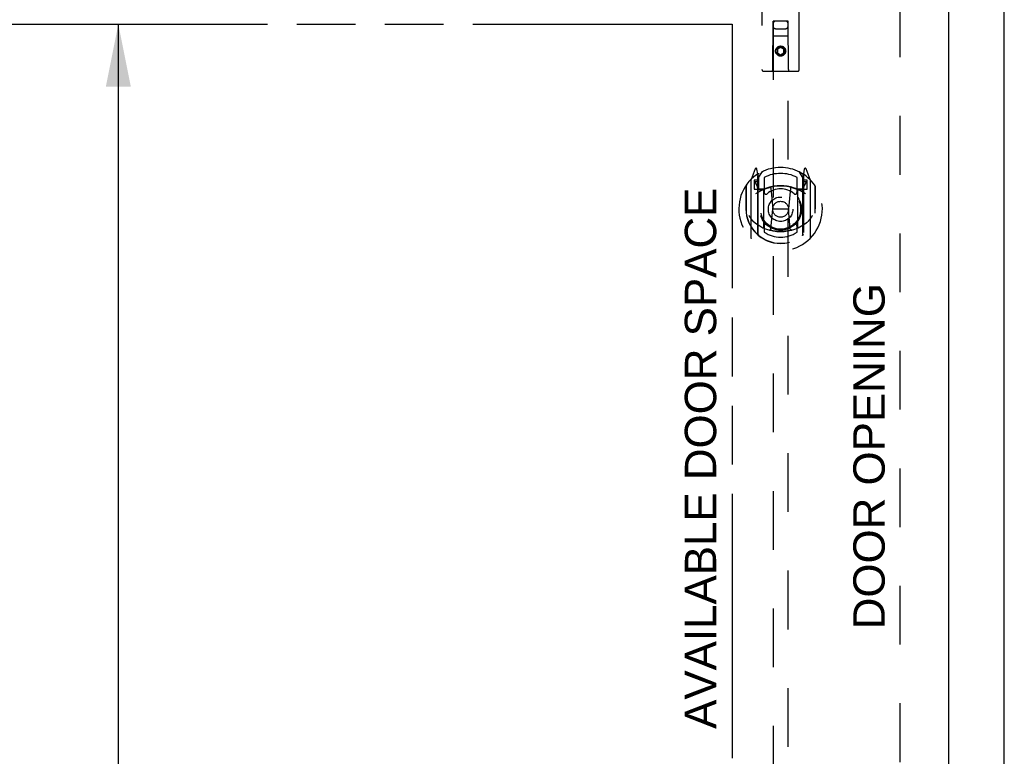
# Model space of a CAD drawing. Header units: inches. Extents: x 0 to 179, y 0 to 116.
# Tile 6 of 12: x 69 to 85, y 56 to 69. Entities that reach past the tile are written whole.
import ezdxf

# ---------------------------------------------------------------- set-up
doc = ezdxf.new("R2010")
doc.units = ezdxf.units.IN
doc.header["$LTSCALE"] = 9.842105
doc.header["$MEASUREMENT"] = 0
doc.linetypes.add('HIDDEN', pattern=[0.2, 0.1, -0.1])
doc.linetypes.add('PHANTOM', pattern=[0.8, 0.45, -0.05, 0.1, -0.05, 0.1, -0.05])
doc.layers.get('0').update_dxf_attribs({"linetype": 'CONTINUOUS'})
for name, color, linetype in [('02___PRT_ALL_AXES', 7, 'CONTINUOUS'), ('AVAILABLE_DOOR_SPACE', 7, 'CONTINUOUS'), ('DEFAULT_2', 8, 'HIDDEN'), ('DIMENSIONS', 7, 'CONTINUOUS')]:
    doc.layers.add(name, color=color, linetype=linetype)
doc.styles.get("Standard").update_dxf_attribs({"font": 'arial.ttf'})
doc.dimstyles.new('DIMSTYLE_1', dxfattribs={"dimtxt": 0.789474, "dimasz": 1.052632, "dimexe": 0.09, "dimexo": 0.07, "dimgap": 0.0375, "dimtad": 0, "dimtih": 1, "dimtoh": 1, "dimzin": 4, "dimdsep": 46, "dimtxsty": 'Standard', "dimblk": '_FILLED', "dimblk1": '_FILLED', "dimblk2": '_FILLED', "dimcen": 0.09, "dimazin": 1, "dimtfac": 1, "dimtdec": 3, "dimtofl": 0, "dimtmove": 0, "dimatfit": 3, "dimldrblk": '_FILLED', "dimfxl": 0, "dimtolj": 1, "dimtzin": 4, "dimarcsym": 0})
doc.dimstyles.new('DIMSTYLE_2', dxfattribs={"dimtxt": 0.894737, "dimasz": 1.052632, "dimexe": 0.09, "dimexo": 0.07, "dimgap": 0.0425, "dimtad": 0, "dimtih": 1, "dimtoh": 1, "dimzin": 4, "dimdsep": 46, "dimtxsty": 'Standard', "dimblk": '_FILLED', "dimblk1": '_FILLED', "dimblk2": '_FILLED', "dimcen": 0.09, "dimazin": 1, "dimtfac": 1, "dimtdec": 3, "dimtofl": 0, "dimtmove": 0, "dimatfit": 3, "dimldrblk": '_FILLED', "dimfxl": 0, "dimtolj": 1, "dimtzin": 4, "dimarcsym": 0})

# ---------------------------------------------------------------- blocks, each defined once
blk = doc.blocks.new('_FILLED')
at = {"color": 0, "linetype": 'ByBlock'}
blk.add_solid([(0, 0), (-1, 0.2), (-1, -0.2)], dxfattribs=at)
blk = doc.blocks.new('*D12')
at = {"layer": 'DIMENSIONS', "color": 2, "linetype": 'Continuous'}
for p, q in [((51.31, 52.799), (64.193, 52.799)), ((80.623, 52.799), (67.741, 52.799))]:
    blk.add_line(p, q, dxfattribs=at)
at = {"layer": 'DIMENSIONS', "color": 2, "linetype": 'Continuous', "xscale": 1.0526315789, "yscale": 1.0526315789, "zscale": 1.0526315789, "rotation": 180}
blk.add_blockref('_FILLED', (51.31, 52.799), dxfattribs=at)
at = {"layer": 'DIMENSIONS', "color": 2, "linetype": 'Continuous', "xscale": 1.0526315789, "yscale": 1.0526315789, "zscale": 1.0526315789}
blk.add_blockref('_FILLED', (80.623, 52.799), dxfattribs=at)
at = {"layer": 'DIMENSIONS', "color": 2, "linetype": 'Continuous', "insert": (65.967, 53.194), "char_height": 0.7895, "width": 2.75876, "attachment_point": 2, "line_spacing_factor": 0.9}
blk.add_mtext('29.31', dxfattribs=at)
blk = doc.blocks.new('*D14')
at = {"layer": 'DIMENSIONS', "color": 2, "linetype": 'Continuous'}
for p, q in [((70.332, 69.556), (70.332, 73.251)), ((70.332, 73.251), (71.2, 73.251)), ((69.93, 69.556), (71.279, 69.556)), ((70.263, 68.431), (71.279, 68.431)), ((70.332, 68.431), (70.332, 66.325))]:
    blk.add_line(p, q, dxfattribs=at)
at = {"layer": 'DIMENSIONS', "color": 2, "linetype": 'Continuous', "xscale": 1.0526315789, "yscale": 1.0526315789, "zscale": 1.0526315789}
for p, rotation in [((70.332, 69.556), 270), ((70.332, 68.431), 90)]:
    blk.add_blockref('_FILLED', p, dxfattribs=dict(at, rotation=rotation))
at = {"layer": 'DIMENSIONS', "color": 2, "linetype": 'Continuous', "insert": (71.648, 73.698), "char_height": 0.8947, "width": 2.43142, "attachment_point": 1, "line_spacing_factor": 0.9}
blk.add_mtext('1.13', dxfattribs=at)
blk = doc.blocks.new('*D15')
at = {"layer": 'DIMENSIONS', "color": 2, "linetype": 'Continuous'}
for p, q in [((69.263, 68.431), (71.279, 68.431)), ((70.332, 68.431), (70.332, 45.095)), ((70.332, 20.181), (70.332, 43.516)), ((69.263, 20.181), (71.279, 20.181))]:
    blk.add_line(p, q, dxfattribs=at)
at = {"layer": 'DIMENSIONS', "color": 2, "linetype": 'Continuous', "xscale": 1.0526315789, "yscale": 1.0526315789, "zscale": 1.0526315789}
for p, rotation in [((70.332, 68.431), 90), ((70.332, 20.181), 270)]:
    blk.add_blockref('_FILLED', p, dxfattribs=dict(at, rotation=rotation))
at = {"layer": 'DIMENSIONS', "color": 2, "linetype": 'Continuous', "insert": (70.332, 44.7), "char_height": 0.7895, "width": 2.75876, "attachment_point": 2, "line_spacing_factor": 0.9}
blk.add_mtext('48.25', dxfattribs=at)

msp = doc.modelspace()

# ---------------------------------------------------------------- linework, layer by layer
at = {"color": 3, "linetype": 'Continuous'}
for p, q in [((85.185, 12.41), (85.185, 72.202)), ((84.248, 69.452), (84.248, 19.16))]:
    msp.add_line(p, q, dxfattribs=at)
at = {"layer": '02___PRT_ALL_AXES', "color": 8, "linetype": 'HIDDEN'}
msp.add_circle((81.435, 67.978), 0.085, dxfattribs=at)
at = {"layer": 'AVAILABLE_DOOR_SPACE', "color": 4, "linetype": 'PHANTOM'}
for p, q in [((68.404, 68.431), (80.623, 68.431)), ((80.623, 68.431), (80.623, 45.181))]:
    msp.add_line(p, q, dxfattribs=at)
at = {"layer": 'DEFAULT_2', "color": 8, "linetype": 'HIDDEN'}
for p, q in [((81.123, 69.393), (81.123, 67.668)), ((81.748, 67.668), (81.748, 69.393)), ((83.435, 68.858), (83.435, 19.754)), ((81.305, 67.668), (81.309, 68.478)), ((81.31, 68.478), (81.309, 68.478)), ((81.31, 68.478), (81.31, 46.476)), ((81.56, 68.478), (81.31, 68.478)), ((81.35, 68.353), (81.52, 68.353)), ((81.56, 46.476), (81.56, 68.478)), ((81.562, 68.478), (81.56, 68.478)), ((81.565, 67.668), (81.562, 68.478)), ((81.563, 68.228), (81.308, 68.228)), ((81.435, 68.05), (81.373, 68.014)), ((81.373, 68.014), (81.373, 67.942)), ((81.373, 68.014), (81.383, 68.008)), ((81.435, 68.038), (81.383, 68.008)), ((81.435, 68.05), (81.435, 68.038)), ((81.498, 68.014), (81.435, 68.05)), ((81.488, 68.008), (81.435, 68.038)), ((81.498, 68.014), (81.488, 68.008)), ((81.498, 67.942), (81.498, 68.014)), ((81.373, 67.942), (81.383, 67.947)), ((81.373, 67.942), (81.435, 67.906)), ((81.383, 68.008), (81.383, 67.947)), ((81.383, 67.947), (81.435, 67.917)), ((81.435, 67.917), (81.488, 67.947)), ((81.435, 67.906), (81.498, 67.942)), ((81.435, 67.906), (81.435, 67.917)), ((81.488, 67.947), (81.488, 68.008)), ((81.498, 67.942), (81.488, 67.947)), ((81.718, 67.638), (81.153, 67.638)), ((81.01, 66.004), (80.94, 65.828)), ((81.032, 65.899), (81.031, 65.899)), ((81.032, 65.899), (81.031, 65.899)), ((81.032, 65.899), (81.032, 65.899)), ((81.053, 65.92), (81.039, 66.001)), ((81.053, 64.904), (81.053, 65.92)), ((81.06, 65.848), (81.13, 65.957)), ((81.06, 64.904), (81.06, 65.907)), ((81.063, 65.882), (81.063, 65.675)), ((81.74, 65.957), (81.81, 65.848)), ((81.808, 65.675), (81.808, 65.882)), ((81.81, 64.904), (81.81, 65.907)), ((81.832, 66.001), (81.818, 65.92)), ((81.818, 65.92), (81.818, 64.904)), ((81.84, 65.899), (81.835, 65.902)), ((81.931, 65.828), (81.861, 66.004)), ((80.853, 65.722), (80.853, 65.334)), ((80.86, 65.72), (80.86, 65.262)), ((80.935, 65.818), (80.935, 64.85)), ((80.993, 65.813), (80.993, 65.663)), ((81.053, 65.813), (80.993, 65.813)), ((81.001, 65.78), (81.031, 65.735)), ((81.06, 65.788), (81.005, 65.788)), ((81.16, 65.86), (81.16, 65.608)), ((81.71, 65.608), (81.71, 65.86)), ((81.865, 65.788), (81.81, 65.788)), ((81.878, 65.813), (81.818, 65.813)), ((81.84, 65.735), (81.87, 65.78)), ((81.878, 65.663), (81.878, 65.813)), ((81.935, 64.85), (81.935, 65.818)), ((82.01, 65.72), (82.01, 65.262)), ((82.018, 65.334), (82.018, 65.722)), ((80.993, 65.663), (81.053, 65.663)), ((81.153, 65.662), (81.08, 65.662)), ((81.083, 65.655), (81.149, 65.655)), ((81.153, 65.021), (81.153, 65.652)), ((81.272, 65.678), (81.303, 65.334)), ((81.599, 65.678), (81.568, 65.334)), ((81.79, 65.662), (81.718, 65.662)), ((81.718, 65.652), (81.718, 65.021)), ((81.722, 65.655), (81.788, 65.655)), ((81.818, 65.663), (81.878, 65.663)), ((80.853, 65.334), (80.868, 65.334)), ((80.86, 65.262), (80.861, 65.26)), ((81.273, 64.995), (81.303, 65.334)), ((81.303, 65.334), (81.568, 65.334)), ((81.598, 64.995), (81.568, 65.334)), ((82.018, 65.334), (82.003, 65.334)), ((82.01, 65.262), (82.01, 65.26)), ((81.16, 65.046), (81.16, 64.944)), ((81.71, 64.944), (81.71, 65.046))]:
    msp.add_line(p, q, dxfattribs=at)
for points in [[(80.903, 65.221), (80.906, 65.215), (80.909, 65.21), (80.912, 65.206), (80.915, 65.201), (80.918, 65.196), (80.92, 65.192), (80.923, 65.188), (80.926, 65.184), (80.928, 65.181), (80.931, 65.177), (80.933, 65.173), (80.936, 65.17), (80.938, 65.167), (80.94, 65.164), (80.943, 65.161), (80.945, 65.158), (80.947, 65.155), (80.949, 65.153), (80.951, 65.15), (80.953, 65.148), (80.955, 65.145), (80.957, 65.143), (80.959, 65.141), (80.961, 65.139), (80.963, 65.137), (80.965, 65.135), (80.967, 65.133), (80.968, 65.131), (80.97, 65.129), (80.972, 65.128), (80.973, 65.126), (80.975, 65.125), (80.977, 65.123), (80.978, 65.122), (80.98, 65.12), (80.981, 65.119)], [(81.89, 65.119), (81.891, 65.12), (81.893, 65.122), (81.894, 65.123), (81.896, 65.125), (81.898, 65.126), (81.899, 65.128), (81.901, 65.129), (81.903, 65.131), (81.904, 65.133), (81.906, 65.135), (81.908, 65.137), (81.91, 65.139), (81.912, 65.141), (81.914, 65.143), (81.916, 65.145), (81.918, 65.148), (81.92, 65.15), (81.922, 65.153), (81.924, 65.155), (81.926, 65.158), (81.928, 65.161), (81.931, 65.164), (81.933, 65.167), (81.935, 65.17), (81.938, 65.173), (81.94, 65.177), (81.943, 65.18), (81.945, 65.184), (81.948, 65.188), (81.95, 65.192), (81.953, 65.196), (81.956, 65.201), (81.959, 65.206), (81.962, 65.21), (81.965, 65.215), (81.968, 65.221)], [(81.623, 64.977), (81.618, 64.976), (81.613, 64.974), (81.607, 64.973), (81.602, 64.972), (81.596, 64.97), (81.591, 64.969), (81.585, 64.968), (81.58, 64.967), (81.574, 64.965), (81.569, 64.964), (81.563, 64.963), (81.558, 64.962), (81.552, 64.961), (81.547, 64.96), (81.541, 64.96), (81.536, 64.959), (81.53, 64.958), (81.525, 64.957), (81.519, 64.957), (81.514, 64.956), (81.508, 64.955), (81.503, 64.955), (81.497, 64.954), (81.491, 64.954), (81.486, 64.953), (81.48, 64.953), (81.475, 64.953), (81.469, 64.952), (81.463, 64.952), (81.458, 64.952), (81.452, 64.952), (81.447, 64.952), (81.441, 64.952), (81.435, 64.952), (81.43, 64.952), (81.424, 64.952), (81.419, 64.952), (81.413, 64.952), (81.407, 64.952), (81.402, 64.952), (81.396, 64.953), (81.391, 64.953), (81.385, 64.953), (81.38, 64.954), (81.374, 64.954), (81.368, 64.955), (81.363, 64.955), (81.357, 64.956), (81.352, 64.957), (81.346, 64.957), (81.341, 64.958), (81.335, 64.959), (81.33, 64.96), (81.324, 64.96), (81.318, 64.961), (81.313, 64.962), (81.307, 64.963), (81.302, 64.964), (81.296, 64.965), (81.291, 64.967), (81.286, 64.968), (81.28, 64.969), (81.275, 64.97), (81.269, 64.972), (81.264, 64.973), (81.258, 64.974), (81.253, 64.976), (81.248, 64.977)]]:
    msp.add_lwpolyline(points, dxfattribs=at)
for centre, radius in [((81.435, 67.978), 0.0845), ((81.435, 65.327), 0.35), ((81.435, 65.327), 0.335), ((81.435, 65.327), 0.205), ((81.435, 65.327), 0.133)]:
    msp.add_circle(centre, radius, dxfattribs=at)
for centre, radius, start, end in [((81.35, 68.438), 0.04, 90, 180), ((81.35, 68.393), 0.04, 180, 270), ((81.52, 68.438), 0.04, 0, 90), ((81.52, 68.393), 0.04, 270, 360), ((81.153, 67.668), 0.03, 180, 270), ((81.275, 67.668), 0.03, 270, 360), ((81.595, 67.668), 0.03, 180, 270), ((81.718, 67.668), 0.03, 270, 360), ((81.435, 65.334), 0.7, 125.5126, 54.4874), ((81.435, 65.327), 0.7, 35.2961, 144.7039), ((81.024, 65.998), 0.015, 10, 158.1959), ((81.04, 65.888), 0.02, 0, 125.5126), ((81.043, 65.882), 0.02, 0, 125.2543), ((81.08, 65.907), 0.02, 121.4688, 179.9992), ((81.435, 65.327), 0.6, 62.7204, 117.2796), ((81.79, 65.907), 0.02, 0, 58.5295), ((81.828, 65.882), 0.02, 54.7457, 180), ((81.83, 65.888), 0.02, 54.4874, 180), ((81.847, 65.998), 0.015, 21.8041, 170), ((80.88, 65.72), 0.02, 144.7039, 180), ((80.95, 65.818), 0.015, 135.0748, 180), ((81.005, 65.783), 0.005, 90, 212.6792), ((81.435, 65.022), 0.7, 53.2319, 126.7681), ((80.872, 65.633), 0.188, 0, 32.6792), ((81.435, 65.015), 0.7, 66.536, 113.464), ((81.998, 65.633), 0.188, 147.3208, 180), ((81.865, 65.783), 0.005, 327.3208, 90), ((81.92, 65.818), 0.015, 0, 44.9252), ((81.99, 65.72), 0.02, 0, 35.2961), ((81.08, 65.682), 0.02, 180, 270), ((81.083, 65.675), 0.02, 180, 270), ((81.149, 65.675), 0.02, 270, 293.464), ((81.168, 65.652), 0.015, 112.9863, 180), ((81.19, 65.608), 0.03, 180, 311.1261), ((81.435, 65.327), 0.343, 48.8739, 131.1261), ((81.252, 65.676), 0.02, 5.0796, 105.6131), ((81.618, 65.676), 0.02, 74.3869, 174.9204), ((81.68, 65.608), 0.03, 228.8739, 360), ((81.703, 65.652), 0.015, 0, 67.0137), ((81.722, 65.675), 0.02, 246.536, 270), ((81.788, 65.675), 0.02, 270, 360), ((81.79, 65.682), 0.02, 270, 360), ((81.435, 65.337), 0.583, 180.2464, 359.7536), ((80.88, 65.262), 0.02, 180, 187.6622), ((81.435, 65.337), 0.58, 187.6622, 352.3378), ((81.99, 65.262), 0.02, 352.3378, 360), ((81.435, 65.652), 0.7, 229.529, 310.471), ((81.19, 65.046), 0.03, 48.8739, 180), ((81.435, 65.327), 0.343, 228.8739, 311.1261), ((81.68, 65.046), 0.03, 0, 131.1261), ((81.068, 64.904), 0.015, 180, 229.6413), ((81.08, 64.904), 0.02, 180, 230.6594), ((81.168, 65.021), 0.015, 180, 247.0137), ((81.435, 65.337), 0.48, 235.0461, 304.9539), ((81.253, 64.997), 0.02, 254.4248, 354.9204), ((81.618, 64.997), 0.02, 185.0796, 285.5752), ((81.703, 65.021), 0.015, 292.9863, 360), ((81.79, 64.904), 0.02, 309.3378, 359.9984), ((81.803, 64.904), 0.015, 310.3587, 360), ((80.95, 64.85), 0.015, 180, 224.9252), ((81.92, 64.85), 0.015, 315.0748, 360)]:
    msp.add_arc(centre, radius, start, end, dxfattribs=at)

# ---------------------------------------------------------------- texts
at = {"layer": 'DIMENSIONS', "color": 2, "linetype": 'Continuous', "char_height": 0.52632, "attachment_point": 2, "rotation": 90, "line_spacing_factor": 0.9}
for s, insert, width in [('AVAILABLE DOOR SPACE', (79.829, 61.154), 9.05302), ('DOOR OPENING', (82.654, 61.188), 5.79143)]:
    msp.add_mtext(s, dxfattribs=dict(at, insert=insert, width=width))

# ---------------------------------------------------------------- dimensions: what is measured, and where the dimension line sits
at = {"layer": 'DIMENSIONS', "color": 2, "linetype": 'Continuous'}
for base, p1, p2, angle, dimstyle, picture, middle in [((70.331814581, 69.555553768), (71.349183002, 68.430553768), (71.349183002, 69.555553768), 90, 'DIMSTYLE_2', '*D14', (72.902067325, 73.245972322)), ((70.332, 20.181), (69.193, 68.431), (69.193, 20.181), 270, 'DIMSTYLE_1', '*D15', (70.314, 44.301))]:
    dim = msp.add_linear_dim(base=base, p1=p1, p2=p2, angle=angle, dimstyle=dimstyle, dxfattribs=at)
    dim.commit()
    dim.dimension.update_dxf_attribs({"geometry": picture, "text_midpoint": middle, "dimtype": 160})
dim = msp.add_linear_dim(base=(80.623, 52.799), p1=(51.31, 68.431), p2=(80.623, 45.181), dimstyle='DIMSTYLE_1', dxfattribs=at)
dim.commit()
dim.dimension.update_dxf_attribs({"geometry": '*D12', "text_midpoint": (65.88, 52.794), "dimtype": 160})

doc.saveas('drawing.dxf')
